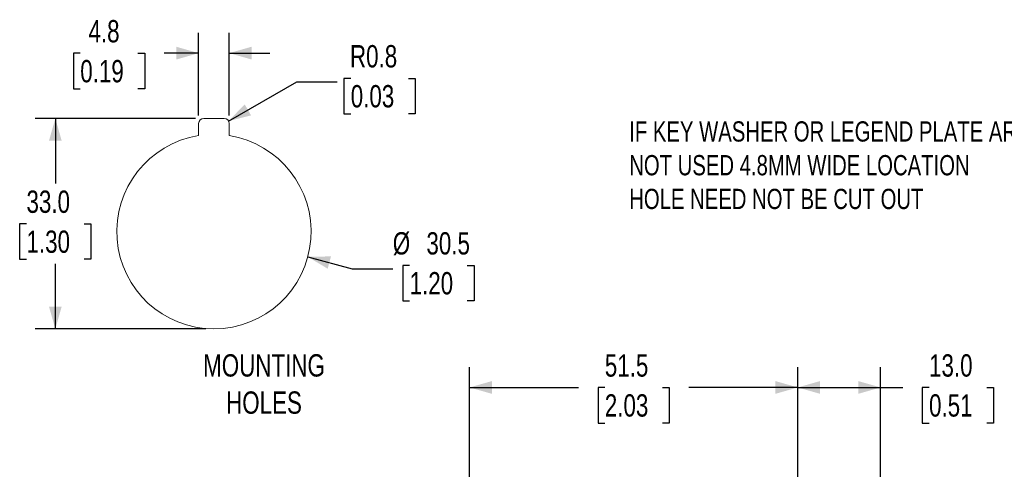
# Model space of a CAD drawing. Header units: millimetres. Extents: x 5 to 279, y 0 to 215.
# Tile 5 of 10: x 13 to 168, y 144 to 215. Entities that reach past the tile are written whole.
import ezdxf

# ---------------------------------------------------------------- set-up
doc = ezdxf.new("R2010")
doc.units = ezdxf.units.MM
doc.linetypes.add('SLD-Solid', pattern=[0])
doc.layers.add('DIMENSIONS', color=140, linetype='SLD-Solid', lineweight=25)
doc.layers.add('TEXT', color=140, linetype='SLD-Solid', lineweight=25)
doc.styles.add('SLDTEXTSTYLE0', font='TXT', dxfattribs={"width": 0.75})
doc.dimstyles.new('SLDDIMSTYLE0', dxfattribs={"dimtxt": 3.5, "dimasz": 3.5, "dimexe": 0, "dimexo": 0.0625, "dimgap": 0.875, "dimtad": 0, "dimtih": 1, "dimtoh": 1, "dimdec": 1, "dimrnd": 1e-09, "dimzin": 12, "dimdsep": 46, "dimtxsty": 'SLDTEXTSTYLE0', "dimsah": 1, "dimcen": 0.09, "dimadec": 0, "dimazin": 3, "dimtfac": 1, "dimtdec": 1, "dimtmove": 0, "dimatfit": 0, "dimfxl": 0, "dimfrac": 2, "dimtolj": 1, "dimtzin": 12, "dimarcsym": 0})
doc.dimstyles.new('SLDDIMSTYLE1', dxfattribs={"dimtxt": 3.5, "dimasz": 3.5, "dimexe": 0, "dimexo": 0.0625, "dimgap": 0.875, "dimtad": 0, "dimtih": 1, "dimtoh": 1, "dimdec": 1, "dimrnd": 1e-09, "dimzin": 4, "dimdsep": 46, "dimtxsty": 'SLDTEXTSTYLE0', "dimsah": 1, "dimcen": 0.09, "dimadec": 0, "dimazin": 1, "dimtfac": 1, "dimtdec": 3, "dimtofl": 0, "dimtmove": 0, "dimatfit": 3, "dimfxl": 0, "dimfrac": 2, "dimtolj": 1, "dimtzin": 12, "dimarcsym": 0})
doc.dimstyles.new('SLDDIMSTYLE2', dxfattribs={"dimtxt": 3.5, "dimasz": 3.5, "dimexe": 0, "dimexo": 0.0625, "dimgap": 0.875, "dimtad": 0, "dimtih": 1, "dimtoh": 1, "dimdec": 1, "dimrnd": 1e-09, "dimdsep": 46, "dimtxsty": 'SLDTEXTSTYLE0', "dimsah": 1, "dimcen": 0, "dimadec": 0, "dimazin": 2, "dimtfac": 1, "dimtdec": 1, "dimtofl": 0, "dimtmove": 0, "dimatfit": 3, "dimfxl": 0, "dimfrac": 2, "dimtolj": 1, "dimtzin": 12, "dimarcsym": 0})
doc.dimstyles.new('SLDDIMSTYLE3', dxfattribs={"dimtxt": 3.5, "dimasz": 3.5, "dimexe": 0, "dimexo": 0.0625, "dimgap": 0.875, "dimtad": 0, "dimtih": 1, "dimtoh": 1, "dimdec": 1, "dimrnd": 1e-09, "dimzin": 12, "dimdsep": 46, "dimtxsty": 'SLDTEXTSTYLE0', "dimsah": 1, "dimcen": 0, "dimadec": 0, "dimazin": 3, "dimtfac": 1, "dimtdec": 1, "dimtofl": 0, "dimtmove": 0, "dimatfit": 3, "dimfxl": 0, "dimfrac": 2, "dimtolj": 1, "dimtzin": 12, "dimarcsym": 0})
doc.dimstyles.new('SLDDIMSTYLE5', dxfattribs={"dimtxt": 3.5, "dimasz": 3.5, "dimexe": 0, "dimexo": 0.0625, "dimgap": 0.875, "dimtad": 0, "dimtih": 1, "dimtoh": 1, "dimdec": 1, "dimrnd": 1e-09, "dimzin": 4, "dimdsep": 46, "dimtxsty": 'SLDTEXTSTYLE0', "dimsah": 1, "dimcen": 0.09, "dimadec": 0, "dimazin": 1, "dimtfac": 1, "dimtdec": 1, "dimtofl": 0, "dimtmove": 0, "dimatfit": 3, "dimfxl": 0, "dimfrac": 2, "dimtolj": 1, "dimtzin": 12, "dimarcsym": 0})
doc.dimstyles.new('SLDDIMSTYLE6', dxfattribs={"dimtxt": 3.5, "dimasz": 3.5, "dimexe": 0, "dimexo": 0.0625, "dimgap": 0.875, "dimtad": 0, "dimtih": 1, "dimtoh": 1, "dimdec": 1, "dimrnd": 1e-09, "dimzin": 12, "dimdsep": 46, "dimtxsty": 'SLDTEXTSTYLE0', "dimsah": 1, "dimcen": 0.09, "dimadec": 0, "dimazin": 3, "dimtfac": 1, "dimtdec": 1, "dimtofl": 0, "dimtmove": 0, "dimatfit": 3, "dimfxl": 0, "dimfrac": 2, "dimtolj": 1, "dimtzin": 12, "dimarcsym": 0})

# ---------------------------------------------------------------- blocks, each defined once
blk = doc.blocks.new('_D')
at = {"layer": 'DIMENSIONS'}
for p, q in [((41.5, 199.63), (41.5, 212.58)), ((46.3, 199.63), (46.3, 212.58)), ((22.92, 209.38), (21.85, 209.38)), ((21.85, 209.38), (21.85, 203.82)), ((31.97, 209.38), (33.04, 209.38)), ((33.04, 209.38), (33.04, 203.82)), ((41.5, 209.41), (36.11, 209.41)), ((46.3, 209.41), (52.65, 209.41)), ((21.85, 203.82), (22.92, 203.82)), ((33.04, 203.82), (31.97, 203.82))]:
    blk.add_line(p, q, dxfattribs=at)
for points in [[(41.5, 209.41), (38, 210.41), (38, 208.41)], [(46.3, 209.41), (49.8, 208.41), (49.8, 210.41)]]:
    blk.add_solid(points, dxfattribs=at)
at = {"layer": 'DIMENSIONS', "char_height": 3.5, "attachment_point": 1, "style": 'SLDTEXTSTYLE0'}
for s, insert in [('4.8', (24.21, 214.6)), ('0.19', (22.92, 208.33))]:
    blk.add_mtext(s, dxfattribs=dict(at, insert=insert))
blk = doc.blocks.new('_D_1')
at = {"layer": 'DIMENSIONS'}
for p, q in [((41.03, 199.16), (15.83, 199.16)), ((19.01, 199.16), (19.01, 188.95)), ((14.48, 182.63), (13.41, 182.63)), ((13.41, 182.63), (13.41, 177.07)), ((23.53, 182.63), (24.6, 182.63)), ((24.6, 182.63), (24.6, 177.07)), ((13.41, 177.07), (14.48, 177.07)), ((19.01, 166.16), (19.01, 176.36)), ((24.6, 177.07), (23.53, 177.07)), ((42.63, 166.16), (15.83, 166.16))]:
    blk.add_line(p, q, dxfattribs=at)
for points in [[(19.01, 199.16), (18.01, 195.66), (20.01, 195.66)], [(19.01, 166.16), (20.01, 169.66), (18.01, 169.66)]]:
    blk.add_solid(points, dxfattribs=at)
at = {"layer": 'DIMENSIONS', "char_height": 3.5, "attachment_point": 1, "style": 'SLDTEXTSTYLE0'}
for s, insert in [('33.0', (14.48, 187.85)), ('1.30', (14.48, 181.58))]:
    blk.add_mtext(s, dxfattribs=dict(at, insert=insert))
blk = doc.blocks.new('_D_2')
at = {"layer": 'DIMENSIONS'}
for p, q in [((46.2, 198.76), (56.89, 204.93)), ((56.89, 204.93), (63.24, 204.93)), ((65.37, 205.45), (64.31, 205.45)), ((64.31, 205.45), (64.31, 199.89)), ((74.43, 205.45), (75.49, 205.45)), ((75.49, 205.45), (75.49, 199.89)), ((64.31, 199.89), (65.37, 199.89)), ((75.49, 199.89), (74.43, 199.89))]:
    blk.add_line(p, q, dxfattribs=at)
blk.add_solid([(46.2, 198.76), (49.73, 199.64), (48.73, 201.37)], dxfattribs=at)
at = {"layer": 'DIMENSIONS', "char_height": 3.5, "attachment_point": 1, "style": 'SLDTEXTSTYLE0'}
for s, insert in [('R0.8', (65.25, 210.67)), ('0.03', (65.37, 204.4))]:
    blk.add_mtext(s, dxfattribs=dict(at, insert=insert))
blk = doc.blocks.new('_D_3')
at = {"layer": 'DIMENSIONS'}
for p, q in [((58.63, 177.46), (65.62, 175.59)), ((65.62, 175.59), (71.97, 175.59)), ((74.61, 176.1), (73.54, 176.1)), ((73.54, 176.1), (73.54, 170.55)), ((83.66, 176.1), (84.73, 176.1)), ((84.73, 176.1), (84.73, 170.55)), ((73.54, 170.55), (74.61, 170.55)), ((84.73, 170.55), (83.66, 170.55))]:
    blk.add_line(p, q, dxfattribs=at)
blk.add_solid([(58.63, 177.46), (61.76, 175.59), (62.27, 177.52)], dxfattribs=at)
at = {"layer": 'DIMENSIONS', "char_height": 3.5, "attachment_point": 1, "style": 'SLDTEXTSTYLE0'}
for s, insert in [('%%c', (71.97, 181.32)), ('30.5', (77.25, 181.32)), ('1.20', (74.61, 175.06))]:
    blk.add_mtext(s, dxfattribs=dict(at, insert=insert))
blk = doc.blocks.new('_D_7')
at = {"layer": 'DIMENSIONS'}
for p, q in [((84.03, 106.47), (84.03, 160.14)), ((135.53, 123.47), (135.53, 160.14)), ((84.03, 156.96), (101.12, 156.96)), ((105.25, 156.93), (104.19, 156.93)), ((104.19, 156.93), (104.19, 151.38)), ((114.31, 156.93), (115.37, 156.93)), ((115.37, 156.93), (115.37, 151.38)), ((135.53, 156.96), (118.44, 156.96)), ((104.19, 151.38), (105.25, 151.38)), ((115.37, 151.38), (114.31, 151.38))]:
    blk.add_line(p, q, dxfattribs=at)
for points in [[(84.03, 156.96), (87.53, 155.96), (87.53, 157.96)], [(135.53, 156.96), (132.03, 157.96), (132.03, 155.96)]]:
    blk.add_solid(points, dxfattribs=at)
at = {"layer": 'DIMENSIONS', "char_height": 3.5, "attachment_point": 1, "style": 'SLDTEXTSTYLE0'}
for s, insert in [('51.5', (105.25, 162.16)), ('2.03', (105.25, 155.89))]:
    blk.add_mtext(s, dxfattribs=dict(at, insert=insert))
blk = doc.blocks.new('_D_9')
at = {"layer": 'DIMENSIONS'}
for p, q in [((135.53, 123.47), (135.53, 160.14)), ((148.53, 120.97), (148.53, 160.14)), ((135.53, 156.96), (148.53, 156.96)), ((148.53, 156.96), (152.01, 156.96)), ((156.14, 156.93), (155.08, 156.93)), ((155.08, 156.93), (155.08, 151.38)), ((165.19, 156.93), (166.26, 156.93)), ((166.26, 156.93), (166.26, 151.38)), ((155.08, 151.38), (156.14, 151.38)), ((166.26, 151.38), (165.19, 151.38))]:
    blk.add_line(p, q, dxfattribs=at)
for points in [[(135.53, 156.96), (139.03, 155.96), (139.03, 157.96)], [(148.53, 156.96), (145.03, 157.96), (145.03, 155.96)]]:
    blk.add_solid(points, dxfattribs=at)
at = {"layer": 'DIMENSIONS', "char_height": 3.5, "attachment_point": 1, "style": 'SLDTEXTSTYLE0'}
for s, insert in [('13.0', (156.14, 162.16)), ('0.51', (156.14, 155.89))]:
    blk.add_mtext(s, dxfattribs=dict(at, insert=insert))

msp = doc.modelspace()

# ---------------------------------------------------------------- linework, layer by layer
at = {"color": 179, "linetype": 'SLD-Solid', "lineweight": 18}
for p, q in [((41.5, 196.47), (41.5, 198.36)), ((42.3, 199.16), (45.5, 199.16)), ((46.3, 196.47), (46.3, 198.36))]:
    msp.add_line(p, q, dxfattribs=at)
for centre, radius, start, end in [((42.3, 198.36), 0.8, 90, 180), ((45.5, 198.36), 0.8, 0, 90), ((43.9, 181.41), 15.25, 99.0547, 80.9453)]:
    msp.add_arc(centre, radius, start, end, dxfattribs=at)

# ---------------------------------------------------------------- texts
at = {"layer": 'TEXT', "style": 'SLDTEXTSTYLE0'}
for s, insert, char_height, attachment_point in [('IF KEY WASHER OR LEGEND PLATE ARE ^JNOT USED 4.8MM WIDE LOCATION ^JHOLE NEED NOT BE CUT OUT', (109.08, 198.71), 3.175, 1), ('MOUNTING^JHOLES', (51.76, 162.17), 3.5, 2)]:
    msp.add_mtext(s, dxfattribs=dict(at, insert=insert, char_height=char_height, attachment_point=attachment_point))

# ---------------------------------------------------------------- dimensions: what is measured, and where the dimension line sits
at = {"layer": 'DIMENSIONS'}
for base, p1, p2, dimstyle, picture, middle in [((46.3, 209.41), (41.5, 198.36), (46.3, 198.36), 'SLDDIMSTYLE0', '_D', (27.45, 209.41)), ((135.53, 156.96), (84.03, 105.2), (135.53, 122.2), 'SLDDIMSTYLE6', '_D_7', (109.78, 156.96)), ((148.53, 156.96), (135.53, 122.2), (148.53, 119.7), 'SLDDIMSTYLE5', '_D_9', (160.67, 156.96))]:
    dim = msp.add_linear_dim(base=base, p1=p1, p2=p2, dimstyle=dimstyle, dxfattribs=at)
    dim.commit()
    dim.dimension.update_dxf_attribs({"geometry": picture, "text_midpoint": middle, "dimtype": 160})
dim = msp.add_radius_dim(center=(45.5, 198.36), mpoint=(46.2, 198.76), dimstyle='SLDDIMSTYLE2', dxfattribs=at)
dim.commit()
dim.dimension.update_dxf_attribs({"geometry": '_D_2', "text_midpoint": (69.9, 204.93), "dimtype": 164})
dim = msp.add_linear_dim(base=(19.01, 199.16), p1=(43.9, 166.16), p2=(42.3, 199.16), angle=90, dimstyle='SLDDIMSTYLE1', dxfattribs=at)
dim.commit()
dim.dimension.update_dxf_attribs({"geometry": '_D_1', "text_midpoint": (19.01, 182.66), "dimtype": 160})
dim = msp.add_diameter_dim_2p(p1=(29.17, 185.35), p2=(58.63, 177.46), dimstyle='SLDDIMSTYLE3', dxfattribs=at)
dim.commit()
dim.dimension.update_dxf_attribs({"geometry": '_D_3', "text_midpoint": (79.13, 175.59), "dimtype": 163})

doc.saveas('drawing.dxf')
